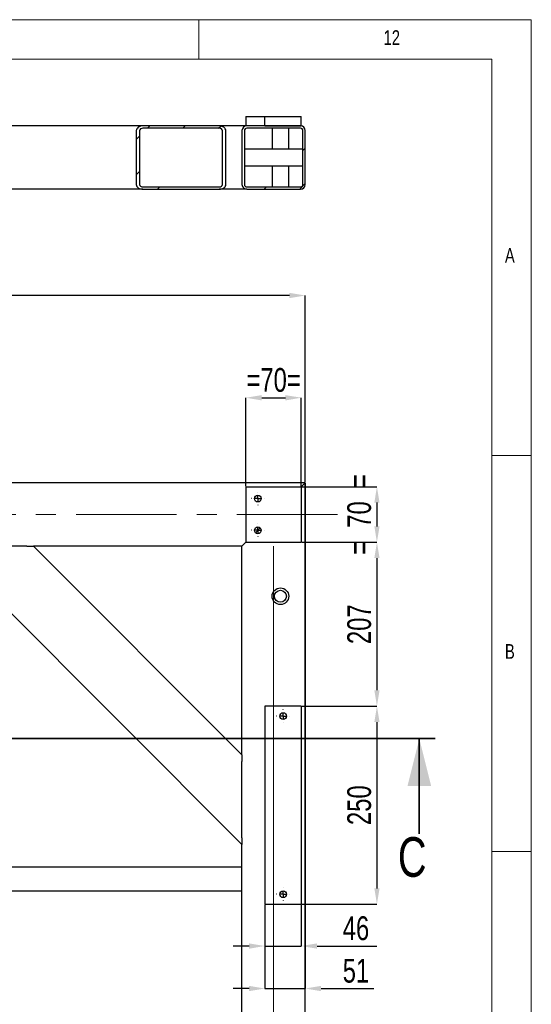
# Model space of a CAD drawing. Header units: millimetres. Extents: x 5 to 3649, y 4 to 418.
# Tile 52 of 105: x 1743 to 1808, y 290 to 414. Entities that reach past the tile are written whole.
import ezdxf

# ---------------------------------------------------------------- set-up
doc = ezdxf.new("R2010")
doc.units = ezdxf.units.MM
doc.header["$PDSIZE"] = -1
doc.linetypes.add('CENTERX2', pattern=[20.32, 12.7, -2.54, 2.54, -2.54])
for name, color, linetype in [('COTES', 1, 'Continuous'), ('NOTES', 6, 'Continuous'), ('TRAIT-FINS', 9, 'Continuous'), ('TRAIT-MIXTES', 3, 'CENTERX2')]:
    doc.layers.add(name, color=color, linetype=linetype)
doc.layers.add('TRAIT-FORT', color=4, linetype='Continuous', lineweight=25)
doc.styles.add('SLDTEXTSTYLE0', font='TXT', dxfattribs={"width": 0.75})
doc.dimstyles.new('SLDDIMSTYLE0', dxfattribs={"dimtxt": 3, "dimasz": 2, "dimexe": 0, "dimexo": 0.0625, "dimgap": 0.75, "dimtad": 1, "dimdec": 0, "dimlfac": 10, "dimrnd": 1e-09, "dimzin": 12, "dimdsep": 46, "dimtxsty": 'SLDTEXTSTYLE0', "dimsah": 1, "dimcen": 0.09, "dimadec": 0, "dimazin": 3, "dimtfac": 1, "dimtdec": 0, "dimtofl": 0, "dimtmove": 0, "dimatfit": 3, "dimfxl": 1, "dimfrac": 2, "dimtolj": 1, "dimtzin": 12, "dimarcsym": 0})
doc.dimstyles.new('SLDDIMSTYLE1', dxfattribs={"dimtxt": 3, "dimasz": 2, "dimexe": 0, "dimexo": 0.0625, "dimgap": 0.75, "dimtad": 1, "dimdec": 0, "dimlfac": 10, "dimrnd": 1e-09, "dimzin": 12, "dimdsep": 46, "dimtxsty": 'SLDTEXTSTYLE0', "dimsah": 1, "dimcen": 0.09, "dimadec": 0, "dimazin": 3, "dimtfac": 1, "dimtdec": 0, "dimtmove": 0, "dimatfit": 0, "dimfxl": 1, "dimfrac": 2, "dimtolj": 1, "dimtzin": 12, "dimarcsym": 0})
pattern_1 = [(45, (1219.1, -0.623), (-13.4704, 13.4704), []), (45, (1223.59, -0.623), (-13.4704, 13.4704), []), (45, (1228.08, -0.623), (-13.4704, 13.4704), []), (45, (1232.57, -0.623), (-13.4704, 13.4704), [])]

# ---------------------------------------------------------------- blocks, each defined once
blk = doc.blocks.new('*D2110')
at = {"layer": 'COTES', "color": 0, "lineweight": -2, "transparency": 16777216}
for p, q in [((1772.03, 355.47), (1772.03, 366.65)), ((1774.03, 366.65), (1777.03, 366.65)), ((1779.03, 355.47), (1779.03, 366.65))]:
    blk.add_line(p, q, dxfattribs=at)
at = {"layer": 'COTES', "color": 0, "transparency": 16777216}
for points in [[(1774.03, 366.98), (1774.03, 366.31), (1772.03, 366.65)], [(1777.03, 366.98), (1777.03, 366.31), (1779.03, 366.65)]]:
    blk.add_solid(points, dxfattribs=at)
at = {"layer": 'Defpoints', "color": 0, "transparency": 16777216}
for p in [(1779.03, 366.65), (1772.03, 355.41), (1779.03, 355.41)]:
    blk.add_point(p, dxfattribs=at)
at = {"layer": 'COTES', "color": 0, "transparency": 16777216, "insert": (1775.53, 370.4), "char_height": 3, "attachment_point": 2, "style": 'SLDTEXTSTYLE0'}
blk.add_mtext('\\A1;=70=', dxfattribs=at)
blk = doc.blocks.new('*D2117')
at = {"layer": 'COTES', "color": 0, "lineweight": -2, "transparency": 16777216}
for p, q in [((1779.1, 327.71), (1788.59, 327.71)), ((1788.59, 325.71), (1788.59, 304.71)), ((1779.1, 302.71), (1788.59, 302.71))]:
    blk.add_line(p, q, dxfattribs=at)
at = {"layer": 'COTES', "color": 0, "transparency": 16777216}
for points in [[(1788.26, 325.71), (1788.92, 325.71), (1788.59, 327.71)], [(1788.26, 304.71), (1788.92, 304.71), (1788.59, 302.71)]]:
    blk.add_solid(points, dxfattribs=at)
at = {"layer": 'Defpoints', "color": 0, "transparency": 16777216}
for p in [(1779.03, 327.71), (1779.03, 302.71), (1788.59, 302.71)]:
    blk.add_point(p, dxfattribs=at)
at = {"layer": 'COTES', "color": 0, "transparency": 16777216, "insert": (1784.84, 315.21), "char_height": 3, "attachment_point": 2, "rotation": 90, "style": 'SLDTEXTSTYLE0'}
blk.add_mtext('\\A1;250', dxfattribs=at)
blk = doc.blocks.new('*D2118')
at = {"layer": 'COTES', "color": 0, "lineweight": -2, "transparency": 16777216}
for p, q in [((1779.1, 348.41), (1788.59, 348.41)), ((1788.59, 346.41), (1788.59, 329.71)), ((1779.1, 327.71), (1788.59, 327.71))]:
    blk.add_line(p, q, dxfattribs=at)
at = {"layer": 'COTES', "color": 0, "transparency": 16777216}
for points in [[(1788.26, 346.41), (1788.92, 346.41), (1788.59, 348.41)], [(1788.26, 329.71), (1788.92, 329.71), (1788.59, 327.71)]]:
    blk.add_solid(points, dxfattribs=at)
at = {"layer": 'Defpoints', "color": 0, "transparency": 16777216}
for p in [(1779.03, 348.41), (1779.03, 327.71), (1788.59, 327.71)]:
    blk.add_point(p, dxfattribs=at)
at = {"layer": 'COTES', "color": 0, "transparency": 16777216, "insert": (1784.84, 338.06), "char_height": 3, "attachment_point": 2, "rotation": 90, "style": 'SLDTEXTSTYLE0'}
blk.add_mtext('\\A1;207', dxfattribs=at)
blk = doc.blocks.new('*D2134')
at = {"layer": 'COTES', "color": 0, "lineweight": -2, "transparency": 16777216}
for p, q in [((1779.1, 355.41), (1788.59, 355.41)), ((1788.59, 353.41), (1788.59, 350.41)), ((1779.1, 348.41), (1788.59, 348.41))]:
    blk.add_line(p, q, dxfattribs=at)
at = {"layer": 'COTES', "color": 0, "transparency": 16777216}
for points in [[(1788.26, 353.41), (1788.92, 353.41), (1788.59, 355.41)], [(1788.26, 350.41), (1788.92, 350.41), (1788.59, 348.41)]]:
    blk.add_solid(points, dxfattribs=at)
at = {"layer": 'Defpoints', "color": 0, "transparency": 16777216}
for p in [(1779.03, 355.41), (1779.03, 348.41), (1788.59, 348.41)]:
    blk.add_point(p, dxfattribs=at)
at = {"layer": 'COTES', "color": 0, "transparency": 16777216, "insert": (1784.84, 351.91), "char_height": 3, "attachment_point": 2, "rotation": 90, "style": 'SLDTEXTSTYLE0'}
blk.add_mtext('\\A1;=  70  =', dxfattribs=at)
blk = doc.blocks.new('*D2138')
at = {"layer": 'COTES', "color": 0, "lineweight": -2, "transparency": 16777216}
for p, q in [((1774.43, 302.65), (1774.43, 297.43)), ((1779.03, 302.65), (1779.03, 297.43)), ((1772.43, 297.43), (1770.43, 297.43)), ((1774.43, 297.43), (1779.03, 297.43)), ((1781.03, 297.43), (1788.56, 297.43))]:
    blk.add_line(p, q, dxfattribs=at)
at = {"layer": 'COTES', "color": 0, "transparency": 16777216}
for points in [[(1772.43, 297.76), (1772.43, 297.09), (1774.43, 297.43)], [(1781.03, 297.76), (1781.03, 297.09), (1779.03, 297.43)]]:
    blk.add_solid(points, dxfattribs=at)
at = {"layer": 'Defpoints', "color": 0, "transparency": 16777216}
for p in [(1774.43, 302.71), (1779.03, 302.71), (1779.03, 297.43)]:
    blk.add_point(p, dxfattribs=at)
at = {"layer": 'COTES', "color": 0, "transparency": 16777216, "insert": (1785.94, 301.18), "char_height": 3, "attachment_point": 2, "style": 'SLDTEXTSTYLE0'}
blk.add_mtext('\\A1;46', dxfattribs=at)
blk = doc.blocks.new('*D2139')
at = {"layer": 'COTES', "color": 0, "lineweight": -2, "transparency": 16777216}
for p, q in [((1779.53, 355.85), (1779.53, 292.06)), ((1774.43, 302.65), (1774.43, 292.06)), ((1772.43, 292.06), (1770.43, 292.06)), ((1774.43, 292.06), (1779.53, 292.06)), ((1781.53, 292.06), (1788.19, 292.06))]:
    blk.add_line(p, q, dxfattribs=at)
at = {"layer": 'COTES', "color": 0, "transparency": 16777216}
for points in [[(1772.43, 292.4), (1772.43, 291.73), (1774.43, 292.06)], [(1781.53, 292.4), (1781.53, 291.73), (1779.53, 292.06)]]:
    blk.add_solid(points, dxfattribs=at)
at = {"layer": 'Defpoints', "color": 0, "transparency": 16777216}
for p in [(1779.53, 355.91), (1774.43, 302.71), (1774.43, 292.06)]:
    blk.add_point(p, dxfattribs=at)
at = {"layer": 'COTES', "color": 0, "transparency": 16777216, "insert": (1785.94, 295.81), "char_height": 3, "attachment_point": 2, "style": 'SLDTEXTSTYLE0'}
blk.add_mtext('\\A1;51', dxfattribs=at)
blk = doc.blocks.new('*D2143')
at = {"layer": 'COTES', "color": 0, "lineweight": -2, "transparency": 16777216}
for p, q in [((1731.42, 357.91), (1731.42, 364.92)), ((1779.47, 355.91), (1731.42, 355.91)), ((1731.42, 350.81), (1731.42, 355.91)), ((1716.8, 350.81), (1731.42, 350.81)), ((1731.42, 348.81), (1731.42, 346.81))]:
    blk.add_line(p, q, dxfattribs=at)
at = {"layer": 'COTES', "color": 0, "transparency": 16777216}
for points in [[(1731.09, 357.91), (1731.76, 357.91), (1731.42, 355.91)], [(1731.09, 348.81), (1731.76, 348.81), (1731.42, 350.81)]]:
    blk.add_solid(points, dxfattribs=at)
at = {"layer": 'Defpoints', "color": 0, "transparency": 16777216}
for p in [(1731.42, 355.91), (1779.53, 355.91), (1716.73, 350.81)]:
    blk.add_point(p, dxfattribs=at)
at = {"layer": 'COTES', "color": 0, "transparency": 16777216, "insert": (1727.67, 362.67), "char_height": 3, "attachment_point": 2, "rotation": 90, "style": 'SLDTEXTSTYLE0'}
blk.add_mtext('\\A1;51', dxfattribs=at)
blk = doc.blocks.new('*D2144')
at = {"layer": 'COTES', "color": 0, "lineweight": -2, "transparency": 16777216}
for p, q in [((1671.03, 355.47), (1671.03, 379.56)), ((1777.53, 379.56), (1673.03, 379.56)), ((1779.53, 355.97), (1779.53, 379.56))]:
    blk.add_line(p, q, dxfattribs=at)
at = {"layer": 'COTES', "color": 0, "transparency": 16777216}
for points in [[(1673.03, 379.89), (1673.03, 379.22), (1671.03, 379.56)], [(1777.53, 379.89), (1777.53, 379.22), (1779.53, 379.56)]]:
    blk.add_solid(points, dxfattribs=at)
at = {"layer": 'Defpoints', "color": 0, "transparency": 16777216}
for p in [(1671.03, 379.56), (1779.53, 355.91), (1671.03, 355.41)]:
    blk.add_point(p, dxfattribs=at)
at = {"layer": 'COTES', "color": 0, "transparency": 16777216, "insert": (1725.28, 383.31), "char_height": 3, "attachment_point": 2, "style": 'SLDTEXTSTYLE0'}
blk.add_mtext('\\A1;(1085)', dxfattribs=at)
blk = doc.blocks.new('SW_CENTERMARKSYMBOL_236')
at = {"layer": 'TRAIT-MIXTES', "color": 0}
for p, q in [((-0.8, 0), (-0.825, 0)), ((0, 0), (-0.4, 0)), ((0, 0.8), (0, 0.825)), ((0, 0), (0, 0.4)), ((0, 0), (0, -0.4)), ((0, 0), (0.4, 0)), ((0.8, 0), (0.825, 0)), ((0, -0.8), (0, -0.825))]:
    blk.add_line(p, q, dxfattribs=at)
blk = doc.blocks.new('SW_CENTERMARKSYMBOL_237')
at = {"layer": 'TRAIT-MIXTES', "color": 0}
for p, q in [((-0.8, 0), (-0.825, 0)), ((0, 0), (-0.4, 0)), ((0, 0.8), (0, 0.825)), ((0, 0), (0, 0.4)), ((0, 0), (0, -0.4)), ((0, 0), (0.4, 0)), ((0.8, 0), (0.825, 0)), ((0, -0.8), (0, -0.825))]:
    blk.add_line(p, q, dxfattribs=at)
blk = doc.blocks.new('SW_CENTERMARKSYMBOL_266')
at = {"layer": 'TRAIT-MIXTES', "color": 0}
for p, q in [((-0.8, 0), (-0.825, 0)), ((0, 0), (-0.4, 0)), ((0, 0.8), (0, 0.825)), ((0, 0), (0, 0.4)), ((0, 0), (0, -0.4)), ((0, 0), (0.4, 0)), ((0.8, 0), (0.825, 0)), ((0, -0.8), (0, -0.825))]:
    blk.add_line(p, q, dxfattribs=at)
blk = doc.blocks.new('SW_CENTERMARKSYMBOL_267')
at = {"layer": 'TRAIT-MIXTES', "color": 0}
for p, q in [((-0.8, 0), (-0.825, 0)), ((0, 0), (-0.4, 0)), ((0, 0.8), (0, 0.825)), ((0, 0), (0, 0.4)), ((0, 0), (0, -0.4)), ((0, 0), (0.4, 0)), ((0.8, 0), (0.825, 0)), ((0, -0.8), (0, -0.825))]:
    blk.add_line(p, q, dxfattribs=at)

msp = doc.modelspace()

# ---------------------------------------------------------------- hatches: boundary and pattern name
at = {"layer": 'TRAIT-FINS'}
h = msp.add_hatch(dxfattribs=at)
h.set_pattern_fill('DIN 201 ACIER ET FONTE', color=256, style=0, pattern_type=2)
h.set_pattern_definition(pattern_1)
h.paths.add_polyline_path([(1774.433451, 400.968401), (1779.033451, 400.968401), (1779.033451, 402.168401), (1774.433451, 402.168401)], flags=0)
h = msp.add_hatch(dxfattribs=at)
h.set_pattern_fill('DIN 201 ACIER ET FONTE', color=256, style=0, pattern_type=2)
h.set_pattern_definition(pattern_1)
edge = h.paths.add_edge_path(flags=0)
edge.add_line((1759.025392, 392.968401), (1768.642044, 392.968401))
edge.add_ellipse((1768.642044, 393.568401), major_axis=(-0.848528, 0), ratio=0.7071067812, start_angle=90, end_angle=180)
edge.add_line((1769.490572, 393.568401), (1769.490572, 400.368401))
edge.add_ellipse((1768.642044, 400.368401), major_axis=(-0.848528, 0), ratio=0.7071067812, start_angle=180, end_angle=270)
edge.add_line((1768.642044, 400.968401), (1759.025392, 400.968401))
edge.add_ellipse((1759.025392, 400.368401), major_axis=(-0.848528, 0), ratio=0.7071067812, start_angle=270, end_angle=360)
edge.add_line((1758.176864, 400.368401), (1758.176864, 393.568401))
edge.add_ellipse((1759.025392, 393.568401), major_axis=(-0.848528, 0), ratio=0.7071067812, start_angle=0, end_angle=90)
edge = h.paths.add_edge_path(flags=0)
edge.add_ellipse((1768.642044, 393.568401), major_axis=(-0.424264, 0), ratio=0.7071067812, start_angle=90, end_angle=180, ccw=False)
edge.add_line((1768.642044, 393.268401), (1759.025392, 393.268401))
edge.add_ellipse((1759.025392, 393.568401), major_axis=(-0.424264, 0), ratio=0.7071067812, start_angle=0, end_angle=90, ccw=False)
edge.add_line((1758.601128, 393.568401), (1758.601128, 400.368401))
edge.add_ellipse((1759.025392, 400.368401), major_axis=(-0.424264, 0), ratio=0.7071067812, start_angle=-90, end_angle=0, ccw=False)
edge.add_line((1759.025392, 400.668401), (1768.642044, 400.668401))
edge.add_ellipse((1768.642044, 400.368401), major_axis=(-0.424264, 0), ratio=0.7071067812, start_angle=180, end_angle=270, ccw=False)
edge.add_line((1769.066308, 400.368401), (1769.066308, 393.568401))
h = msp.add_hatch(dxfattribs=at)
h.set_pattern_fill('DIN 201 ACIER ET FONTE', color=256, style=0, pattern_type=2)
h.set_pattern_definition(pattern_1)
edge = h.paths.add_edge_path(flags=0)
edge.add_line((1772.133451, 392.968401), (1778.933451, 392.968401))
edge.add_arc((1778.933451, 393.568401), 0.6, 270, 360)
edge.add_line((1779.533451, 393.568401), (1779.533451, 400.368401))
edge.add_arc((1778.933451, 400.368401), 0.6, 0, 90)
edge.add_line((1778.933451, 400.968401), (1772.133451, 400.968401))
edge.add_arc((1772.133451, 400.368401), 0.6, 90, 180)
edge.add_line((1771.533451, 400.368401), (1771.533451, 393.568401))
edge.add_arc((1772.133451, 393.568401), 0.6, 180, 270)
edge = h.paths.add_edge_path(flags=0)
edge.add_arc((1778.933451, 393.568401), 0.3, 270, 360, ccw=False)
edge.add_line((1778.933451, 393.268401), (1772.133451, 393.268401))
edge.add_arc((1772.133451, 393.568401), 0.3, 180, 270, ccw=False)
edge.add_line((1771.833451, 393.568401), (1771.833451, 400.368401))
edge.add_arc((1772.133451, 400.368401), 0.3, 90, 180, ccw=False)
edge.add_line((1772.133451, 400.668401), (1778.933451, 400.668401))
edge.add_arc((1778.933451, 400.368401), 0.3, 0, 90, ccw=False)
edge.add_line((1779.233451, 400.368401), (1779.233451, 393.568401))

# ---------------------------------------------------------------- linework, layer by layer
at = {"lineweight": 18}
for p, q in [((1808.100449, 414.377231), (1224.100449, 414.377231)), ((1766.100449, 409.377231), (1766.100449, 414.377231)), ((1808.100449, 4.377231), (1808.100449, 414.377231)), ((1803.100449, 409.377231), (1229.100449, 409.377231)), ((1803.100449, 9.377231), (1803.100449, 409.377231)), ((1803.100449, 359.377231), (1808.100449, 359.377231)), ((1808.100449, 309.377231), (1803.100449, 309.377231))]:
    msp.add_line(p, q, dxfattribs=at)
at = {"lineweight": 35}
for p, q in [((1795.945508, 323.611167), (1565.785403, 323.611167)), ((1793.945508, 311.611167), (1793.945508, 323.611167))]:
    msp.add_line(p, q, dxfattribs=at)
msp.add_solid([(1793.945508, 323.611167), (1792.445508, 317.611167), (1795.445508, 317.611167)], dxfattribs=at)
at = {"layer": 'TRAIT-FINS', "lineweight": 18}
msp.add_line((1775.533451, 205.065475), (1775.533451, 347.911435), dxfattribs=at)
at = {"layer": 'TRAIT-FORT', "lineweight": 25}
for p, q in [((1772.033451, 402.168401), (1772.033451, 400.968401)), ((1772.033451, 402.168401), (1774.433451, 402.168401)), ((1774.433451, 402.168401), (1779.033451, 402.168401)), ((1774.433451, 400.968401), (1774.433451, 402.168401)), ((1779.033451, 400.968401), (1779.033451, 402.168401)), ((1759.025392, 400.968401), (1734.725125, 400.968401)), ((1758.176864, 400.368401), (1758.176864, 393.568401)), ((1758.601128, 400.368401), (1758.601128, 393.568401)), ((1768.642044, 400.968401), (1759.025392, 400.968401)), ((1768.642044, 400.668401), (1759.025392, 400.668401)), ((1772.033451, 400.968401), (1768.642044, 400.968401)), ((1769.066308, 393.568401), (1769.066308, 400.368401)), ((1769.490572, 393.568401), (1769.490572, 400.368401)), ((1771.533451, 400.368401), (1771.533451, 393.568401)), ((1771.833451, 400.368401), (1771.833451, 393.568401)), ((1778.933451, 400.968401), (1772.133451, 400.968401)), ((1778.933451, 400.668401), (1772.133451, 400.668401)), ((1774.433451, 400.968401), (1779.033451, 400.968401)), ((1775.34554, 400.668401), (1775.34554, 398.018401)), ((1777.44554, 398.018401), (1777.44554, 400.668401)), ((1779.233451, 393.568401), (1779.233451, 400.368401)), ((1779.533451, 393.568401), (1779.533451, 400.368401)), ((1779.233451, 398.018401), (1771.833451, 398.018401)), ((1771.833451, 395.918401), (1779.233451, 395.918401)), ((1775.34554, 395.918401), (1775.34554, 393.268401)), ((1777.44554, 393.268401), (1777.44554, 395.918401)), ((1759.025392, 392.968401), (1734.725125, 392.968401)), ((1759.025392, 393.268401), (1768.642044, 393.268401)), ((1759.025392, 392.968401), (1768.642044, 392.968401)), ((1772.133451, 392.968401), (1768.642044, 392.968401)), ((1772.133451, 393.268401), (1778.933451, 393.268401)), ((1772.133451, 392.968401), (1778.933451, 392.968401)), ((1779.533451, 355.911435), (1634.733451, 355.911435)), ((1779.533451, 355.911435), (1779.033451, 355.411435)), ((1779.033451, 355.411435), (1779.533451, 355.911435)), ((1779.533451, 270.911435), (1779.533451, 355.911435)), ((1772.033451, 355.411435), (1779.033451, 355.411435)), ((1772.033451, 355.411435), (1772.033451, 348.411435)), ((1779.033451, 355.411435), (1779.033451, 348.411435)), ((1773.833971, 350.211955), (1773.23293, 349.610914)), ((1772.033451, 348.411435), (1771.533451, 347.911435)), ((1771.533451, 347.911435), (1772.033451, 348.411435)), ((1772.033451, 348.411435), (1779.033451, 348.411435)), ((1771.533451, 310.25458), (1733.876597, 347.911435)), ((1744.341777, 347.911435), (1734.725125, 347.911435)), ((1744.341777, 347.911435), (1745.190305, 347.911435)), ((1771.533451, 321.568289), (1745.190305, 347.911435)), ((1771.533451, 347.911435), (1745.190305, 347.911435)), ((1771.533451, 321.568289), (1771.533451, 347.911435)), ((1774.433451, 327.711435), (1774.433451, 302.711435)), ((1779.033451, 327.711435), (1774.433451, 327.711435)), ((1779.033451, 327.711435), (1779.033451, 302.711435)), ((1771.533451, 321.568289), (1771.533451, 320.719761)), ((1771.533451, 311.103109), (1771.533451, 320.719761)), ((1771.533451, 311.103109), (1771.533451, 310.25458)), ((1771.533451, 270.911435), (1771.533451, 310.25458)), ((1733.533451, 307.411435), (1771.533451, 307.411435)), ((1733.533451, 304.411435), (1771.533451, 304.411435)), ((1774.433451, 302.711435), (1779.033451, 302.711435))]:
    msp.add_line(p, q, dxfattribs=at)
for centre, radius in [((1773.533451, 353.911435), 0.425), ((1773.533451, 349.911435), 0.425), ((1776.39554, 341.589382), 1.05), ((1776.39554, 341.589382), 0.75), ((1776.733451, 326.461435), 0.425), ((1776.733451, 303.961435), 0.425)]:
    msp.add_circle(centre, radius, dxfattribs=at)
for centre, radius, start, end in [((1772.133451, 400.368401), 0.6, 90, 180), ((1772.133451, 400.368401), 0.3, 90, 180), ((1778.933451, 400.368401), 0.6, 0, 90), ((1778.933451, 400.368401), 0.3, 0, 90), ((1772.133451, 393.568401), 0.6, 180, 270), ((1772.133451, 393.568401), 0.3, 180, 270), ((1778.933451, 393.568401), 0.6, 270, 0), ((1778.933451, 393.568401), 0.3, 270, 0)]:
    msp.add_arc(centre, radius, start, end, dxfattribs=at)
for centre, major_axis, start_param, end_param in [((1759.025392, 400.368401), (-0.848528, 0), 4.7123889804, 6.2831853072), ((1759.025392, 400.368401), (-0.424264, 0), 4.7123889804, 6.2831853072), ((1768.642044, 400.368401), (-0.848528, 0), 3.1415926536, 4.7123889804), ((1768.642044, 400.368401), (-0.424264, 0), 3.1415926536, 4.7123889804), ((1759.025392, 393.568401), (-0.848528, 0), 0, 1.5707963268), ((1759.025392, 393.568401), (-0.424264, 0), 0, 1.5707963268), ((1768.642044, 393.568401), (-0.848528, 0), 1.5707963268, 3.1415926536), ((1768.642044, 393.568401), (-0.424264, 0), 1.5707963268, 3.1415926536)]:
    msp.add_ellipse(centre, major_axis=major_axis, ratio=0.7071067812, start_param=start_param, end_param=end_param, dxfattribs=at)
at = {"layer": 'TRAIT-MIXTES', "lineweight": 18}
msp.add_line((1783.591354, 351.911435), (1576.495563, 351.911435), dxfattribs=at)

# ---------------------------------------------------------------- block references
at = {"layer": 'TRAIT-MIXTES'}
for name, p in [('SW_CENTERMARKSYMBOL_237', (1773.533451, 353.911435)), ('SW_CENTERMARKSYMBOL_236', (1773.533451, 349.911435)), ('SW_CENTERMARKSYMBOL_267', (1776.733451, 326.461435)), ('SW_CENTERMARKSYMBOL_266', (1776.733451, 303.961435))]:
    msp.add_blockref(name, p, dxfattribs=at)

# ---------------------------------------------------------------- texts
at = {"insert": (1791.235375, 311.169384), "char_height": 5, "attachment_point": 1, "style": 'SLDTEXTSTYLE0'}
msp.add_mtext('C', dxfattribs=at)
at = {"layer": 'NOTES', "attachment_point": 1, "style": 'SLDTEXTSTYLE0'}
for s, insert, char_height in [('12', (1789.43379, 413.045247), 1.8520833), ('A', (1804.76713, 385.545247), 1.852083), ('B', (1804.76713, 335.545247), 1.852083)]:
    msp.add_mtext(s, dxfattribs=dict(at, insert=insert, char_height=char_height))

# ---------------------------------------------------------------- dimensions: what is measured, and where the dimension line sits
at = {"layer": 'COTES'}
for base, p1, p2, text, dimstyle, picture, middle in [((1671.033451, 379.556576), (1779.533451, 355.911435), (1671.033451, 355.411435), '(<>)', 'SLDDIMSTYLE0', '*D2144', (1725.283451, 379.556576)), ((1779.033451, 366.646091), (1772.033451, 355.411435), (1779.033451, 355.411435), '=<>=', 'SLDDIMSTYLE1', '*D2110', (1775.533451, 366.646091))]:
    dim = msp.add_linear_dim(base=base, p1=p1, p2=p2, text=text, dimstyle=dimstyle, dxfattribs=at)
    dim.commit()
    dim.dimension.update_dxf_attribs({"geometry": picture, "text_midpoint": middle, "dimtype": 160})
for base, p1, p2, dimstyle, picture, middle in [((1731.4229, 355.911435), (1716.733451, 350.811435), (1779.533451, 355.911435), 'SLDDIMSTYLE1', '*D2143', (1731.4229, 362.668702)), ((1788.588508, 327.711435), (1779.033451, 348.411435), (1779.033451, 327.711435), 'SLDDIMSTYLE0', '*D2118', (1788.588508, 338.061435)), ((1788.588508, 302.711435), (1779.033451, 327.711435), (1779.033451, 302.711435), 'SLDDIMSTYLE0', '*D2117', (1788.588508, 315.211435))]:
    dim = msp.add_linear_dim(base=base, p1=p1, p2=p2, angle=90, dimstyle=dimstyle, dxfattribs=at)
    dim.commit()
    dim.dimension.update_dxf_attribs({"geometry": picture, "text_midpoint": middle, "dimtype": 160})
for base, p1, p2, picture, middle in [((1774.433451, 292.063088), (1779.533451, 355.911435), (1774.433451, 302.711435), '*D2139', (1785.938252, 292.063088)), ((1779.033451, 297.426188), (1774.433451, 302.711435), (1779.033451, 302.711435), '*D2138', (1785.938252, 297.426188))]:
    dim = msp.add_linear_dim(base=base, p1=p1, p2=p2, dimstyle='SLDDIMSTYLE1', dxfattribs=at)
    dim.commit()
    dim.dimension.update_dxf_attribs({"geometry": picture, "text_midpoint": middle, "dimtype": 160})
dim = msp.add_linear_dim(base=(1788.588508, 348.411435), p1=(1779.033451, 355.411435), p2=(1779.033451, 348.411435), angle=90, text='=  <>  =', dimstyle='SLDDIMSTYLE1', dxfattribs=at)
dim.commit()
dim.dimension.update_dxf_attribs({"geometry": '*D2134', "text_midpoint": (1788.588508, 351.911435), "dimtype": 160})

doc.saveas('drawing.dxf')
